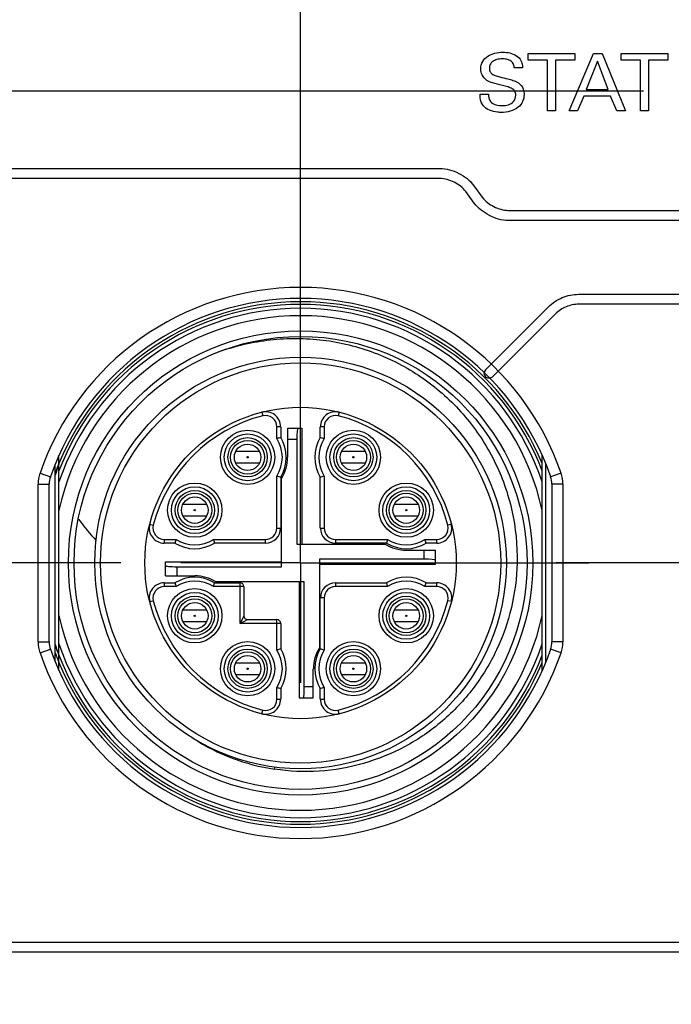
# Model space of a CAD drawing. Header units: inches. Extents: x 0 to 34, y 0 to 22.
# Tile 16 of 71: x 11.1 to 11.8, y 13.7 to 14.7. Entities that reach past the tile are written whole.
import ezdxf

# ---------------------------------------------------------------- set-up
doc = ezdxf.new("R2010")
doc.units = ezdxf.units.IN
doc.header["$LTSCALE"] = 1.87
doc.header["$MEASUREMENT"] = 0
doc.linetypes.add('CENTER', pattern=[0.6, 0.375, -0.075, 0.075, -0.075])
doc.layers.get('0').update_dxf_attribs({"linetype": 'CONTINUOUS'})
for name, color, linetype in [('02___PRT_ALL_AXES', 7, 'CONTINUOUS'), ('DEFAULT_1', 7, 'CENTER'), ('DIMENSIONS', 7, 'CONTINUOUS')]:
    doc.layers.add(name, color=color, linetype=linetype)
doc.styles.get("Standard").update_dxf_attribs({"font": 'txt', "width": 0.8})
doc.dimstyles.new('DIMSTYLE_1', dxfattribs={"dimtxt": 0.125, "dimasz": 0.18, "dimexe": 0.125, "dimexo": 0.0625, "dimgap": 0.03125, "dimtad": 0, "dimtih": 1, "dimtoh": 1, "dimdsep": 46, "dimtxsty": 'STANDARD', "dimblk": '_FILLED', "dimblk1": '_FILLED', "dimblk2": '_FILLED', "dimcen": 0.09, "dimadec": 0, "dimazin": 0, "dimtp": 0.001, "dimtm": 0.001, "dimtfac": 1, "dimtofl": 0, "dimtmove": 0, "dimatfit": 3, "dimldrblk": '_FILLED', "dimfxl": 1, "dimtolj": 1, "dimarcsym": 0})

# ---------------------------------------------------------------- blocks, each defined once
blk = doc.blocks.new('*D3')
at = {"layer": 'DIMENSIONS', "color": 2, "linetype": 'CONTINUOUS'}
blk.add_line((11.8924, 14.4673), (11.8924, 17.1867), dxfattribs=at)
at = {"layer": 'DIMENSIONS', "color": 2, "linetype": 'CONTINUOUS', "insert": (11.8299, 17.2492), "char_height": 0.125, "width": 1.425, "attachment_point": 1, "rotation": 90, "line_spacing_factor": 0.9}
blk.add_mtext('5X 12.6{\\Ftxt.shx;\\W1.000000;\\H0.125000; }[.496]', dxfattribs=at)
blk = doc.blocks.new('_FILLED')
at = {"color": 0, "linetype": 'BYBLOCK'}
blk.add_solid([(0, 0), (-1, 0.1736), (-1, -0.1736)], dxfattribs=at)
blk = doc.blocks.new('*D4')
at = {"layer": 'DIMENSIONS', "color": 2, "linetype": 'CONTINUOUS'}
blk.add_line((12.1995, 14.4673), (12.1995, 17.1867), dxfattribs=at)
at = {"layer": 'DIMENSIONS', "color": 2, "linetype": 'CONTINUOUS', "insert": (12.137, 17.2492), "char_height": 0.125, "width": 1.425, "attachment_point": 1, "rotation": 90, "line_spacing_factor": 0.9}
blk.add_mtext('5X 20.4{\\Ftxt.shx;\\W1.000000;\\H0.125000; }[.803]', dxfattribs=at)
blk = doc.blocks.new('*D26')
at = {"layer": 'DIMENSIONS', "color": 2, "linetype": 'CONTINUOUS'}
blk.add_line((11.7541, 14.6676), (9.8355, 14.6676), dxfattribs=at)
at = {"layer": 'DIMENSIONS', "color": 2, "linetype": 'CONTINUOUS', "insert": (9.773, 14.7301), "char_height": 0.125, "width": 1.125, "attachment_point": 3, "line_spacing_factor": 0.9}
blk.add_mtext('12.5{\\Ftxt.shx;\\W1.000000;\\H0.125000; }[.492]', dxfattribs=at)
blk = doc.blocks.new('*D28')
at = {"layer": 'DIMENSIONS', "color": 2, "linetype": 'CONTINUOUS'}
blk.add_line((11.2089, 14.1755), (9.8355, 14.1755), dxfattribs=at)
at = {"layer": 'DIMENSIONS', "color": 2, "linetype": 'CONTINUOUS', "insert": (9.773, 14.238), "char_height": 0.125, "width": 0.925, "attachment_point": 3, "line_spacing_factor": 0.9}
blk.add_mtext('25{\\Ftxt.shx;\\W1.000000;\\H0.125000; }[.984]', dxfattribs=at)
blk = doc.blocks.new('*D32')
at = {"layer": 'DIMENSIONS', "color": 2, "linetype": 'CONTINUOUS'}
blk.add_line((11.2506, 8.6547), (9.8355, 8.6547), dxfattribs=at)
at = {"layer": 'DIMENSIONS', "color": 2, "linetype": 'CONTINUOUS', "insert": (9.773, 8.7172), "char_height": 0.125, "width": 1.425, "attachment_point": 3, "line_spacing_factor": 0.9}
blk.add_mtext('165.23{\\Ftxt.shx;\\W1.000000;\\H0.125000; }[6.505]', dxfattribs=at)
blk = doc.blocks.new('*D33')
at = {"layer": 'DIMENSIONS', "color": 2, "linetype": 'CONTINUOUS'}
blk.add_line((11.0809, 8.9393), (9.8355, 8.9393), dxfattribs=at)
at = {"layer": 'DIMENSIONS', "color": 2, "linetype": 'CONTINUOUS', "insert": (9.773, 9.0018), "char_height": 0.125, "width": 1.125, "attachment_point": 3, "line_spacing_factor": 0.9}
blk.add_mtext('158{\\Ftxt.shx;\\W1.000000;\\H0.125000; }[6.220]', dxfattribs=at)
blk = doc.blocks.new('*D34')
at = {"layer": 'DIMENSIONS', "color": 2, "linetype": 'CONTINUOUS'}
blk.add_line((13.3183, 8.9124), (14.2564, 8.9124), dxfattribs=at)
at = {"layer": 'DIMENSIONS', "color": 2, "linetype": 'CONTINUOUS', "insert": (14.3189, 8.9749), "char_height": 0.125, "width": 1.725, "attachment_point": 1, "line_spacing_factor": 0.9}
blk.add_mtext('2X 158.68{\\Ftxt.shx;\\W1.000000;\\H0.125000; }[6.247]', dxfattribs=at)
blk = doc.blocks.new('*D35')
at = {"layer": 'DIMENSIONS', "color": 2, "linetype": 'CONTINUOUS'}
blk.add_line((11.6006, 11.5925), (9.8355, 11.5925), dxfattribs=at)
at = {"layer": 'DIMENSIONS', "color": 2, "linetype": 'CONTINUOUS', "insert": (9.773, 11.655), "char_height": 0.125, "width": 1.325, "attachment_point": 3, "line_spacing_factor": 0.9}
blk.add_mtext('90.61{\\Ftxt.shx;\\W1.000000;\\H0.125000; }[3.567]', dxfattribs=at)
blk = doc.blocks.new('*D36')
at = {"layer": 'DIMENSIONS', "color": 2, "linetype": 'CONTINUOUS'}
blk.add_line((11.6006, 12.0467), (9.8355, 12.0467), dxfattribs=at)
at = {"layer": 'DIMENSIONS', "color": 2, "linetype": 'CONTINUOUS', "insert": (9.773, 12.1092), "char_height": 0.125, "width": 1.325, "attachment_point": 3, "line_spacing_factor": 0.9}
blk.add_mtext('79.07{\\Ftxt.shx;\\W1.000000;\\H0.125000; }[3.113]', dxfattribs=at)
blk = doc.blocks.new('*D37')
at = {"layer": 'DIMENSIONS', "color": 2, "linetype": 'CONTINUOUS'}
blk.add_line((11.6006, 12.5008), (9.8355, 12.5008), dxfattribs=at)
at = {"layer": 'DIMENSIONS', "color": 2, "linetype": 'CONTINUOUS', "insert": (9.773, 12.5633), "char_height": 0.125, "width": 1.325, "attachment_point": 3, "line_spacing_factor": 0.9}
blk.add_mtext('67.54{\\Ftxt.shx;\\W1.000000;\\H0.125000; }[2.659]', dxfattribs=at)
blk = doc.blocks.new('*D38')
at = {"layer": 'DIMENSIONS', "color": 2, "linetype": 'CONTINUOUS'}
blk.add_line((11.6006, 12.955), (9.8355, 12.955), dxfattribs=at)
at = {"layer": 'DIMENSIONS', "color": 2, "linetype": 'CONTINUOUS', "insert": (9.773, 13.0175), "char_height": 0.125, "width": 1.025, "attachment_point": 3, "line_spacing_factor": 0.9}
blk.add_mtext('56{\\Ftxt.shx;\\W1.000000;\\H0.125000; }[2.205]', dxfattribs=at)

msp = doc.modelspace()

# ---------------------------------------------------------------- linework, layer by layer
at = {"color": 40, "linetype": 'CONTINUOUS'}
for p, q in [((11.6338, 14.6999), (11.6338, 14.707)), ((11.6338, 14.707), (11.6823, 14.707)), ((11.6766, 14.6469), (11.7019, 14.707)), ((11.6823, 14.707), (11.6823, 14.6999)), ((11.7019, 14.707), (11.7108, 14.707)), ((11.7108, 14.707), (11.7352, 14.6469)), ((11.7307, 14.6999), (11.7307, 14.707)), ((11.7307, 14.707), (11.7793, 14.707)), ((11.7793, 14.707), (11.7793, 14.6999)), ((11.6539, 14.6999), (11.6338, 14.6999)), ((11.6539, 14.6469), (11.6539, 14.6999)), ((11.6622, 14.6999), (11.6622, 14.6469)), ((11.6823, 14.6999), (11.6622, 14.6999)), ((11.706, 14.6987), (11.6943, 14.6693)), ((11.7171, 14.6693), (11.706, 14.6987)), ((11.7509, 14.6999), (11.7307, 14.6999)), ((11.7509, 14.6469), (11.7509, 14.6999)), ((11.7591, 14.6999), (11.7591, 14.6469)), ((11.7793, 14.6999), (11.7591, 14.6999)), ((11.6279, 14.692), (11.6193, 14.692)), ((11.5836, 14.6644), (11.5923, 14.6644)), ((11.6943, 14.6693), (11.7171, 14.6693)), ((11.6917, 14.6625), (11.6852, 14.6469)), ((11.7196, 14.6625), (11.6917, 14.6625)), ((11.7261, 14.6469), (11.7196, 14.6625)), ((11.6622, 14.6469), (11.6539, 14.6469)), ((11.6852, 14.6469), (11.6766, 14.6469)), ((11.7352, 14.6469), (11.7261, 14.6469)), ((11.7591, 14.6469), (11.7509, 14.6469)), ((10.9755, 14.587), (11.5416, 14.587)), ((11.5416, 14.5766), (10.9755, 14.5766)), ((11.5775, 14.5508), (11.5687, 14.5628)), ((11.5771, 14.569), (11.5859, 14.5569)), ((11.613, 14.5432), (12.4816, 14.5432)), ((12.4816, 14.5327), (11.613, 14.5327)), ((11.6864, 14.4557), (11.8087, 14.4557)), ((11.5892, 14.3769), (11.6548, 14.4426)), ((11.8087, 14.4453), (11.6864, 14.4453)), ((11.6622, 14.4352), (11.5965, 14.3696)), ((10.9755, 13.7799), (13.121, 13.7799)), ((13.121, 13.7695), (10.9755, 13.7695))]:
    msp.add_line(p, q, dxfattribs=at)
at = {"color": 7, "linetype": 'CONTINUOUS'}
for p, q in [((11.356, 14.3328), (11.357, 14.329)), ((11.4367, 14.3328), (11.4357, 14.329)), ((11.3718, 14.3052), (11.3718, 14.3175)), ((11.3757, 14.3175), (11.3718, 14.3175)), ((11.3757, 14.3175), (11.3757, 14.3064)), ((11.383, 14.2857), (11.383, 14.3162)), ((11.383, 14.3162), (11.3976, 14.3162)), ((11.3976, 14.3162), (11.3976, 14.1952)), ((11.417, 14.3064), (11.417, 14.3175)), ((11.421, 14.3175), (11.417, 14.3175)), ((11.421, 14.3175), (11.421, 14.3052)), ((11.3924, 14.3044), (11.383, 14.3044)), ((11.3924, 14.3044), (11.3924, 14.1952)), ((11.1444, 14.0634), (11.1444, 14.2876)), ((11.3537, 14.2916), (11.3288, 14.2916)), ((11.4639, 14.2916), (11.439, 14.2916)), ((11.6483, 14.0634), (11.6483, 14.2876)), ((11.1405, 14.0727), (11.1405, 14.2782)), ((11.1441, 14.2785), (11.1439, 14.2781)), ((11.3288, 14.2798), (11.3537, 14.2798)), ((11.439, 14.2798), (11.4639, 14.2798)), ((11.6523, 14.0727), (11.6523, 14.2782)), ((11.1247, 14.2692), (11.1355, 14.2654)), ((11.3718, 14.2119), (11.3718, 14.2662)), ((11.3757, 14.2651), (11.3757, 14.2119)), ((11.3767, 14.1715), (11.3767, 14.2637)), ((11.417, 14.2119), (11.417, 14.2651)), ((11.421, 14.2662), (11.421, 14.2119)), ((11.6681, 14.2692), (11.6572, 14.2654)), ((11.1227, 14.0932), (11.1227, 14.2577)), ((11.1227, 14.2577), (11.1342, 14.2577)), ((11.1342, 14.0932), (11.1342, 14.2577)), ((11.6585, 14.2577), (11.6585, 14.0932)), ((11.67, 14.2577), (11.6585, 14.2577)), ((11.67, 14.2577), (11.67, 14.0932)), ((11.2986, 14.2365), (11.2737, 14.2365)), ((11.519, 14.2365), (11.4941, 14.2365)), ((11.2737, 14.2247), (11.2986, 14.2247)), ((11.4941, 14.2247), (11.519, 14.2247)), ((11.239, 14.2158), (11.2429, 14.2148)), ((11.5537, 14.2158), (11.5499, 14.2148)), ((11.3718, 14.2119), (11.3757, 14.2119)), ((11.417, 14.2119), (11.421, 14.2119)), ((11.2543, 14.2001), (11.2543, 14.1961)), ((11.2543, 14.2001), (11.2666, 14.2001)), ((11.2655, 14.1961), (11.2543, 14.1961)), ((11.3056, 14.2001), (11.3599, 14.2001)), ((11.3599, 14.1961), (11.3068, 14.1961)), ((11.3599, 14.1961), (11.3599, 14.2001)), ((11.3924, 14.1952), (11.4845, 14.1952)), ((11.4328, 14.2001), (11.4328, 14.1961)), ((11.4328, 14.2001), (11.4871, 14.2001)), ((11.486, 14.1961), (11.4328, 14.1961)), ((11.5261, 14.2001), (11.5384, 14.2001)), ((11.5384, 14.1961), (11.5272, 14.1961)), ((11.5384, 14.1961), (11.5384, 14.2001)), ((11.5066, 14.1889), (11.5371, 14.1889)), ((11.5253, 14.1794), (11.5253, 14.1889)), ((11.5371, 14.1742), (11.5371, 14.1889)), ((11.2556, 14.1621), (11.2556, 14.1767)), ((11.2556, 14.1767), (11.3767, 14.1767)), ((11.2674, 14.1715), (11.2674, 14.1621)), ((11.2674, 14.1715), (11.3767, 14.1715)), ((11.416, 14.1794), (11.416, 14.0873)), ((11.5253, 14.1794), (11.416, 14.1794)), ((11.416, 14.1742), (11.5371, 14.1742)), ((11.2556, 14.1621), (11.2861, 14.1621)), ((11.2543, 14.1548), (11.2543, 14.1509)), ((11.2543, 14.1548), (11.2655, 14.1548)), ((11.2666, 14.1509), (11.2543, 14.1509)), ((11.3373, 14.1509), (11.3056, 14.1509)), ((11.3068, 14.1548), (11.3334, 14.1548)), ((11.4003, 14.1558), (11.3082, 14.1558)), ((11.3334, 14.1125), (11.3334, 14.1548)), ((11.3373, 14.1509), (11.3373, 14.1204)), ((11.3951, 14.1558), (11.3951, 14.0347)), ((11.4003, 14.0465), (11.4003, 14.1558)), ((11.4328, 14.1548), (11.4328, 14.1509)), ((11.4328, 14.1548), (11.486, 14.1548)), ((11.4871, 14.1509), (11.4328, 14.1509)), ((11.5384, 14.1509), (11.5261, 14.1509)), ((11.5272, 14.1548), (11.5384, 14.1548)), ((11.5384, 14.1509), (11.5384, 14.1548)), ((11.239, 14.1352), (11.2429, 14.1361)), ((11.417, 14.0859), (11.417, 14.1391)), ((11.421, 14.1391), (11.417, 14.1391)), ((11.421, 14.1391), (11.421, 14.0848)), ((11.5537, 14.1352), (11.5499, 14.1361)), ((11.2986, 14.1263), (11.2737, 14.1263)), ((11.3373, 14.1204), (11.3334, 14.1125)), ((11.519, 14.1263), (11.4941, 14.1263)), ((11.2737, 14.1145), (11.2986, 14.1145)), ((11.3334, 14.1125), (11.3412, 14.1164)), ((11.3757, 14.1125), (11.3334, 14.1125)), ((11.3412, 14.1164), (11.3718, 14.1164)), ((11.3718, 14.0848), (11.3718, 14.1164)), ((11.3757, 14.1125), (11.3757, 14.0859)), ((11.4941, 14.1145), (11.519, 14.1145)), ((11.1227, 14.0932), (11.1342, 14.0932)), ((11.67, 14.0932), (11.6585, 14.0932)), ((11.1247, 14.0818), (11.1355, 14.0855)), ((11.1429, 14.0833), (11.1431, 14.0828)), ((11.6681, 14.0818), (11.6572, 14.0855)), ((11.1416, 14.0786), (11.1418, 14.0782)), ((11.3537, 14.0711), (11.3288, 14.0711)), ((11.4639, 14.0711), (11.439, 14.0711)), ((11.3288, 14.0593), (11.3537, 14.0593)), ((11.4097, 14.0347), (11.4097, 14.0652)), ((11.439, 14.0593), (11.4639, 14.0593)), ((11.3718, 14.0334), (11.3718, 14.0457)), ((11.3757, 14.0446), (11.3757, 14.0334)), ((11.4003, 14.0465), (11.4097, 14.0465)), ((11.417, 14.0334), (11.417, 14.0446)), ((11.421, 14.0457), (11.421, 14.0334)), ((11.3718, 14.0334), (11.3757, 14.0334)), ((11.3951, 14.0347), (11.4097, 14.0347)), ((11.417, 14.0334), (11.421, 14.0334)), ((11.356, 14.0182), (11.357, 14.022)), ((11.4367, 14.0182), (11.4357, 14.022)), ((11.3692, 13.9604), (11.3695, 13.9626))]:
    msp.add_line(p, q, dxfattribs=at)
for centre, radius in [((11.3964, 14.1755), 0.2421), ((11.3964, 14.1755), 0.2362), ((11.3964, 14.1755), 0.2146), ((11.3964, 14.1755), 0.2087), ((11.3964, 14.1755), 0.1624), ((11.3412, 14.2857), 0.0283), ((11.3412, 14.2857), 0.0244), ((11.3412, 14.2857), 0.0205), ((11.4515, 14.2857), 0.0283), ((11.4515, 14.2857), 0.0244), ((11.4515, 14.2857), 0.0205), ((11.3412, 14.2857), 0.0177), ((11.3412, 14.2857), 0.0138), ((11.4515, 14.2857), 0.0177), ((11.4515, 14.2857), 0.0138), ((11.3412, 14.2857), 0.000675), ((11.4515, 14.2857), 0.000675), ((11.2861, 14.2306), 0.0283), ((11.2861, 14.2306), 0.0244), ((11.5066, 14.2306), 0.0283), ((11.5066, 14.2306), 0.0244), ((11.2861, 14.2306), 0.0205), ((11.2861, 14.2306), 0.0177), ((11.2861, 14.2306), 0.0138), ((11.5066, 14.2306), 0.0205), ((11.5066, 14.2306), 0.0177), ((11.5066, 14.2306), 0.0138), ((11.2861, 14.2306), 0.000675), ((11.5066, 14.2306), 0.000675), ((11.2861, 14.1204), 0.0283), ((11.2861, 14.1204), 0.0244), ((11.2861, 14.1204), 0.0205), ((11.5066, 14.1204), 0.0283), ((11.5066, 14.1204), 0.0244), ((11.5066, 14.1204), 0.0205), ((11.2861, 14.1204), 0.0177), ((11.2861, 14.1204), 0.0138), ((11.5066, 14.1204), 0.0177), ((11.5066, 14.1204), 0.0138), ((11.2861, 14.1204), 0.000675), ((11.5066, 14.1204), 0.000675), ((11.3412, 14.0652), 0.0283), ((11.3412, 14.0652), 0.0244), ((11.4515, 14.0652), 0.0283), ((11.4515, 14.0652), 0.0244), ((11.3412, 14.0652), 0.0205), ((11.3412, 14.0652), 0.0177), ((11.3412, 14.0652), 0.0138), ((11.4515, 14.0652), 0.0205), ((11.4515, 14.0652), 0.0177), ((11.4515, 14.0652), 0.0138), ((11.3412, 14.0652), 0.000675), ((11.4515, 14.0652), 0.000675)]:
    msp.add_circle(centre, radius, dxfattribs=at)
for centre, radius, start, end in [((11.3964, 14.1755), 0.2874, 19.0241, 160.9759), ((11.3964, 14.1755), 0.2759, 19.0241, 160.9759), ((11.3964, 14.1755), 0.2725, 22.3967, 157.6033), ((11.3964, 14.1755), 0.2697, 20.8836, 159.1164), ((11.3964, 14.1755), 0.2657, 18.5317, 161.4683), ((11.3964, 14.1755), 0.2579, 12.2856, 167.7144), ((11.391, 14.1746), 0.2351, 108.1567, 109.0278), ((11.3908, 14.1752), 0.2344, 109.0274, 110.693), ((11.3964, 14.1755), 0.1585, 104.3782, 165.6218), ((11.3599, 14.3175), 0.0157, 360, 104.3782), ((11.3599, 14.3175), 0.0118, 0, 104.3782), ((11.4328, 14.3175), 0.0157, 75.6218, 180), ((11.4328, 14.3175), 0.0118, 75.6218, 180), ((11.3964, 14.1755), 0.1585, 14.3782, 75.6218), ((11.4497, 14.0386), 0.2778, 105.4499, 106.294), ((11.3412, 14.2857), 0.0362, 327.3935, 32.6065), ((11.3412, 14.2857), 0.0402, 329.0753, 30.9247), ((11.4515, 14.2857), 0.0402, 149.0753, 210.9247), ((11.4515, 14.2857), 0.0362, 147.3935, 212.6065), ((11.3433, 14.0395), 0.2768, 73.7045, 74.5516), ((11.3412, 14.2857), 0.0417, 328.1092, 360), ((11.4343, 14.1711), 0.3091, 159.6955, 161.912), ((11.3951, 14.1759), 0.2712, 158.3843, 159.0768), ((11.3954, 14.1758), 0.2715, 157.8781, 158.3844), ((11.3957, 14.1757), 0.2718, 157.5965, 157.7742), ((11.1578, 14.2577), 0.0351, 160.964, 180.0119), ((11.1578, 14.2577), 0.0236, 160.9607, 180.0151), ((11.3946, 14.1761), 0.2707, 159.0768, 159.8866), ((11.4494, 14.5319), 0.2768, 253.7045, 254.5516), ((11.343, 14.5329), 0.2778, 285.4499, 286.294), ((11.6349, 14.2577), 0.0236, 359.9848, 19.0394), ((11.6349, 14.2577), 0.0351, 359.9881, 19.0361), ((11.3261, 14.338), 0.1992, 215.8698, 216.0688), ((11.3403, 14.3486), 0.2169, 216.1167, 223.569), ((11.2543, 14.2119), 0.0157, 165.6218, 270), ((11.2543, 14.2119), 0.0118, 165.6218, 270), ((11.5384, 14.2119), 0.0157, 270, 14.3782), ((11.5384, 14.2119), 0.0118, 270, 14.3782), ((11.3599, 14.2119), 0.0157, 270, 360), ((11.3599, 14.2119), 0.0118, 270, 360), ((11.4328, 14.2119), 0.0157, 180, 270), ((11.4328, 14.2119), 0.0118, 180, 270), ((11.5323, 14.1224), 0.2768, 163.7045, 164.5516), ((11.2861, 14.2306), 0.0402, 239.0753, 300.9247), ((11.2861, 14.2306), 0.0362, 237.3935, 302.6065), ((11.039, 14.1221), 0.2778, 15.4499, 16.294), ((11.5066, 14.2306), 0.0417, 238.1092, 270), ((11.7528, 14.1224), 0.2768, 163.7045, 164.5516), ((11.5066, 14.2306), 0.0402, 239.0753, 300.9247), ((11.5066, 14.2306), 0.0362, 237.3935, 302.6065), ((11.2594, 14.1221), 0.2778, 15.4499, 16.294), ((11.2861, 14.1204), 0.0417, 58.1092, 90), ((11.2543, 14.1391), 0.0157, 90, 194.3782), ((11.2543, 14.1391), 0.0118, 90, 194.3782), ((11.2861, 14.1204), 0.0402, 59.0753, 120.9247), ((11.5333, 14.2288), 0.2778, 195.4499, 196.294), ((11.2861, 14.1204), 0.0362, 57.3935, 122.6065), ((11.0399, 14.2286), 0.2768, 343.7045, 344.5516), ((11.3334, 14.1509), 0.00394, 0, 90), ((11.4328, 14.1391), 0.0157, 90, 180), ((11.4328, 14.1391), 0.0118, 90, 180), ((11.5066, 14.1204), 0.0402, 59.0753, 120.9247), ((11.7537, 14.2288), 0.2778, 195.4499, 196.294), ((11.5066, 14.1204), 0.0362, 57.3935, 122.6065), ((11.2604, 14.2286), 0.2768, 343.7045, 344.5516), ((11.5384, 14.1391), 0.0157, 345.6218, 90), ((11.5384, 14.1391), 0.0118, 345.6218, 90), ((11.3964, 14.1755), 0.1585, 194.3782, 255.6218), ((11.3964, 14.1755), 0.1585, 284.3782, 345.6218), ((11.3964, 14.1755), 0.2579, 192.2856, 347.7144), ((11.3412, 14.1204), 0.00394, 180, 270), ((11.3718, 14.1125), 0.00394, 0, 90), ((11.1578, 14.0932), 0.0351, 179.9881, 199.0361), ((11.1578, 14.0932), 0.0236, 179.9848, 199.0394), ((11.3949, 14.175), 0.2682, 198.3954, 200.1207), ((11.4035, 14.1782), 0.2773, 198.4646, 200.0113), ((11.3964, 14.1755), 0.2657, 198.5317, 341.4683), ((11.6349, 14.0932), 0.0236, 340.9606, 0.0152), ((11.6349, 14.0932), 0.0351, 340.9639, 0.0119), ((11.3964, 14.1755), 0.2874, 199.0241, 340.9759), ((11.3964, 14.1755), 0.2759, 199.0241, 340.9759), ((11.3947, 14.1749), 0.2707, 200.1134, 200.8241), ((11.3956, 14.1752), 0.2689, 200.1202, 200.7966), ((11.4035, 14.1782), 0.2774, 200.1289, 200.7846), ((11.3964, 14.1755), 0.2697, 200.8836, 339.1164), ((11.4497, 13.8181), 0.2778, 105.4499, 106.294), ((11.3412, 14.0652), 0.0362, 327.3935, 32.6065), ((11.3412, 14.0652), 0.0402, 329.0753, 30.9247), ((11.4515, 14.0652), 0.0417, 148.1092, 180), ((11.4515, 14.0652), 0.0402, 149.0753, 210.9247), ((11.4515, 14.0652), 0.0362, 147.3935, 212.6065), ((11.3433, 13.819), 0.2768, 73.7045, 74.5516), ((11.3953, 14.1751), 0.2714, 200.9225, 202.1263), ((11.3957, 14.1753), 0.2718, 202.126, 202.4033), ((11.3964, 14.1755), 0.2725, 202.3967, 337.6033), ((11.4494, 14.3114), 0.2768, 253.7045, 254.5516), ((11.343, 14.3124), 0.2778, 285.4499, 286.294), ((11.3599, 14.0334), 0.0157, 255.6218, 360), ((11.3599, 14.0334), 0.0118, 255.6218, 360), ((11.4328, 14.0334), 0.0157, 180, 284.3782), ((11.4328, 14.0334), 0.0118, 180, 284.3782), ((11.4014, 14.1736), 0.2156, 237.0885, 261.418)]:
    msp.add_arc(centre, radius, start, end, dxfattribs=at)
at = {"color": 40, "linetype": 'CONTINUOUS'}
msp.add_arc((11.5929, 14.3732), 0.00523, 135.2522, 224.7478, dxfattribs=at)
at = {"color": 7, "linetype": 'CONTINUOUS'}
for centre, major_axis, start_param, end_param in [((11.3935, 14.3044), (0, 0.0118), 0, 1.570796), ((11.2674, 14.1726), (0.0118, 0), -3.141593, -1.570796), ((11.5253, 14.1784), (0.0118, 0), 0, 1.570796), ((11.3993, 14.0465), (0, 0.0118), -3.141593, -1.570796)]:
    msp.add_ellipse(centre, major_axis=major_axis, ratio=0.087489, start_param=start_param, end_param=end_param, dxfattribs=at)
at = {"color": 40, "linetype": 'CONTINUOUS'}
for points, knots in [([(11.5844, 14.6906), (11.5844, 14.6933), (11.5857, 14.6987), (11.5915, 14.7045), (11.599, 14.7075), (11.6045, 14.7082), (11.6074, 14.7082)], [0, 0, 0, 0, 0.253808, 0.489041, 0.73798, 1, 1, 1, 1]), ([(11.6074, 14.7082), (11.6086, 14.7082), (11.6145, 14.7079), (11.621, 14.7058), (11.6243, 14.7022)], [0, 0, 0, 0, 0.202022, 1, 1, 1, 1]), ([(11.6066, 14.7012), (11.6047, 14.7012), (11.6013, 14.7008), (11.5968, 14.6989), (11.5938, 14.6956), (11.5933, 14.6928), (11.5933, 14.6914)], [0, 0, 0, 0, 0.305435, 0.555819, 0.774838, 1, 1, 1, 1]), ([(11.6193, 14.692), (11.6192, 14.6936), (11.6185, 14.6966), (11.6151, 14.6997), (11.611, 14.701), (11.6081, 14.7012), (11.6066, 14.7012)], [0, 0, 0, 0, 0.273518, 0.505824, 0.746671, 1, 1, 1, 1]), ([(11.6243, 14.7022), (11.6257, 14.7007), (11.6275, 14.6973), (11.6278, 14.6936), (11.6279, 14.692)], [0, 0, 0, 0, 0.572025, 1, 1, 1, 1]), ([(11.5907, 14.6788), (11.5886, 14.6802), (11.5853, 14.6838), (11.5844, 14.6885), (11.5844, 14.6906)], [0, 0, 0, 0, 0.544606, 1, 1, 1, 1]), ([(11.5933, 14.6914), (11.5933, 14.6903), (11.5936, 14.688), (11.596, 14.6853), (11.5997, 14.6836), (11.6025, 14.6829), (11.6041, 14.6825)], [0, 0, 0, 0, 0.225191, 0.428916, 0.676018, 1, 1, 1, 1]), ([(11.607, 14.6734), (11.6035, 14.6743), (11.5979, 14.6755), (11.5925, 14.6776), (11.5907, 14.6788)], [0, 0, 0, 0, 0.626512, 1, 1, 1, 1]), ([(11.6041, 14.6825), (11.607, 14.6818), (11.6116, 14.6806), (11.6182, 14.6789), (11.6218, 14.6773), (11.6235, 14.6762)], [0, 0, 0, 0, 0.432847, 0.695478, 1, 1, 1, 1]), ([(11.6235, 14.6762), (11.6258, 14.6747), (11.6289, 14.6707), (11.6295, 14.6661), (11.6295, 14.6642)], [0, 0, 0, 0, 0.592806, 1, 1, 1, 1]), ([(11.5871, 14.6523), (11.5856, 14.6542), (11.5838, 14.6583), (11.5836, 14.6626), (11.5836, 14.6644)], [0, 0, 0, 0, 0.568868, 1, 1, 1, 1]), ([(11.5923, 14.6644), (11.5924, 14.6618), (11.5937, 14.6541), (11.6024, 14.6525), (11.6068, 14.6525)], [0, 0, 0, 0, 0.373165, 1, 1, 1, 1]), ([(11.6295, 14.6642), (11.6295, 14.6616), (11.6285, 14.6565), (11.6214, 14.6474), (11.6119, 14.6454), (11.6058, 14.6454)], [0, 0, 0, 0, 0.226315, 0.449598, 1, 1, 1, 1]), ([(11.6208, 14.6633), (11.6208, 14.6647), (11.6203, 14.6675), (11.617, 14.6705), (11.6124, 14.6721), (11.6089, 14.673), (11.607, 14.6734)], [0, 0, 0, 0, 0.226857, 0.433111, 0.684865, 1, 1, 1, 1]), ([(11.6068, 14.6525), (11.6109, 14.6525), (11.6185, 14.6542), (11.6208, 14.661), (11.6208, 14.6633)], [0, 0, 0, 0, 0.643482, 1, 1, 1, 1]), ([(11.6058, 14.6454), (11.6044, 14.6454), (11.5978, 14.6457), (11.5904, 14.6481), (11.5871, 14.6523)], [0, 0, 0, 0, 0.208013, 1, 1, 1, 1]), ([(11.5416, 14.587), (11.5484, 14.587), (11.5619, 14.5829), (11.5731, 14.5745), (11.5771, 14.569)], [0, 0, 0, 0, 0.500199, 1, 1, 1, 1]), ([(11.5687, 14.5628), (11.5657, 14.567), (11.557, 14.5732), (11.5468, 14.5766), (11.5416, 14.5766)], [0, 0, 0, 0, 0.499784, 1, 1, 1, 1]), ([(11.5859, 14.5569), (11.589, 14.5527), (11.5977, 14.5465), (11.6078, 14.5432), (11.613, 14.5432)], [0, 0, 0, 0, 0.49983, 1, 1, 1, 1]), ([(11.613, 14.5327), (11.6062, 14.5327), (11.5928, 14.5369), (11.5815, 14.5453), (11.5775, 14.5508)], [0, 0, 0, 0, 0.500192, 1, 1, 1, 1]), ([(11.6548, 14.4426), (11.6589, 14.4467), (11.6689, 14.4533), (11.6806, 14.4557), (11.6864, 14.4557)], [0, 0, 0, 0, 0.499926, 1, 1, 1, 1]), ([(11.6864, 14.4453), (11.6819, 14.4453), (11.673, 14.4435), (11.6654, 14.4384), (11.6622, 14.4352)], [0, 0, 0, 0, 0.500298, 1, 1, 1, 1])]:
    msp.add_open_spline(points, degree=3, knots=knots, dxfattribs=at)
at = {"color": 7, "linetype": 'CONTINUOUS'}
for points, knots in [([(11.3177, 14.398), (11.3352, 14.4037), (11.3625, 14.4092), (11.3992, 14.4101), (11.4359, 14.4067), (11.4805, 14.3943), (11.521, 14.3717), (11.5494, 14.3483), (11.5685, 14.3284), (11.5851, 14.3063), (11.6034, 14.2744), (11.619, 14.2307), (11.6226, 14.1938), (11.6222, 14.1755)], [0, 0, 0, 0, 0.124936, 0.187505, 0.250074, 0.374994, 0.499909, 0.562478, 0.625046, 0.687615, 0.750185, 0.875094, 1, 1, 1, 1]), ([(11.6222, 14.1755), (11.6218, 14.1599), (11.6178, 14.1286), (11.6022, 14.0841), (11.5777, 14.0437), (11.5453, 14.0094), (11.5063, 13.9827), (11.4626, 13.9649), (11.4161, 13.9567), (11.3846, 13.958), (11.3692, 13.9604)], [0, 0, 0, 0, 0.125013, 0.250012, 0.375017, 0.500018, 0.625018, 0.750015, 0.875006, 1, 1, 1, 1])]:
    msp.add_open_spline(points, degree=3, knots=knots, dxfattribs=at)
at = {"color": 40, "linetype": 'CONTINUOUS'}
for points in [[(11.5928, 14.368), (11.5915, 14.368), (11.5901, 14.3686), (11.5892, 14.3696)], [(11.5965, 14.3696), (11.5956, 14.3686), (11.5942, 14.368), (11.5928, 14.368)]]:
    msp.add_open_spline(points, degree=3, dxfattribs=at)
at = {"layer": '02___PRT_ALL_AXES', "color": 7, "linetype": 'CENTER'}
msp.add_line((11.8924, 14.1755), (11.6631, 14.1755), dxfattribs=at)
at = {"layer": 'DEFAULT_1', "color": 7, "linetype": 'CENTER'}
for q in [(11.3964, 15.0347), (11.2714, 14.1755), (11.3964, 14.0505), (11.697, 14.1755)]:
    msp.add_line((11.3964, 14.1755), q, dxfattribs=at)

# ---------------------------------------------------------------- dimensions: what is measured, and where the dimension line sits
at = {"layer": 'DIMENSIONS', "color": 2, "linetype": 'CONTINUOUS'}
for feature_location, offset, dtype, origin, text, picture, middle in [((11.8924, 14.4673), (0, 2.7193), 1, (11.3964, 14.4048), '5X <>', '*D3', (11.8924, 17.9617)), ((12.1995, 14.4673), (0, 2.7193), 1, (11.3964, 14.4048), '5X <>', '*D4', (12.1995, 17.9617)), ((13.3183, 8.9124), (0.9381, 0), 0, (10.8025, 15.1597), '2X <>', '*D34', (15.1814, 8.9124))]:
    dim = msp.add_ordinate_dim(feature_location=feature_location, offset=offset, dtype=dtype, origin=origin, text=text, dimstyle='DIMSTYLE_1', dxfattribs=at)
    dim.commit()
    dim.dimension.update_dxf_attribs({"geometry": picture, "text_midpoint": middle})
for feature_location, offset, origin, picture, middle in [((11.2505715, 8.6547315), (-1.4150407, 0), (11.3130715, 15.1597309), '*D32', (9.0605307, 8.6547315)), ((11.6006, 11.5925), (-1.765, 0), (11.6631, 15.1597), '*D35', (9.1105, 11.5925)), ((11.6006, 12.0467), (-1.765, 0), (11.6631, 15.1597), '*D36', (9.1105, 12.0467)), ((11.6006, 12.5008), (-1.765, 0), (11.6631, 15.1597), '*D37', (9.1105, 12.5008)), ((11.7541, 14.6676), (-1.9186, 0), (11.2714, 15.1597), '*D26', (9.2105, 14.6676)), ((11.0809, 8.9393), (-1.2454, 0), (11.1434, 15.1597), '*D33', (9.2105, 8.9393)), ((11.6006, 12.955), (-1.765, 0), (11.6631, 15.1597), '*D38', (9.2605, 12.955)), ((11.2089, 14.1755), (-1.3733, 0), (11.2714, 15.1597), '*D28', (9.3105, 14.1755))]:
    dim = msp.add_ordinate_dim(feature_location=feature_location, offset=offset, dtype=0, origin=origin, dimstyle='DIMSTYLE_1', dxfattribs=at)
    dim.commit()
    dim.dimension.update_dxf_attribs({"geometry": picture, "text_midpoint": middle})

doc.saveas('drawing.dxf')
